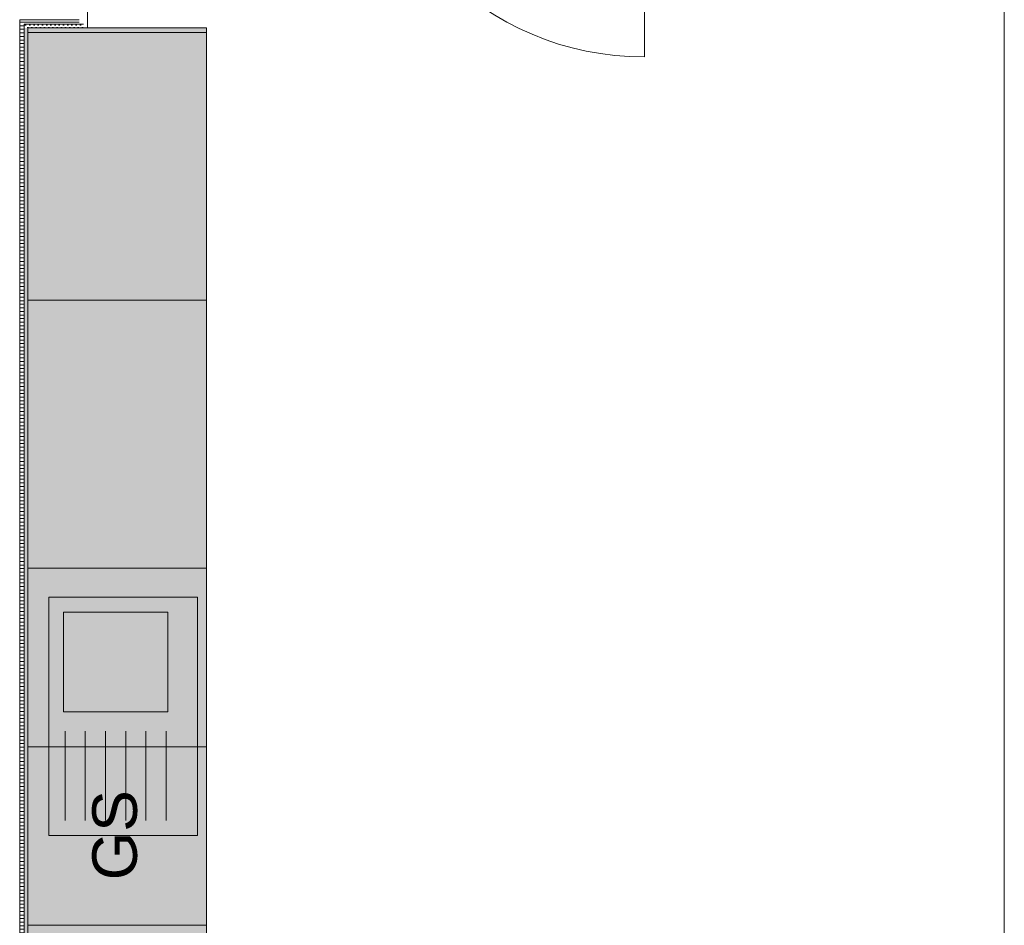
# Model space of a CAD drawing. Header units: metres. Extents: x -3.5 to 65.3, y -10.9 to 16.7.
# Tile 197 of 213: x 47.5 to 50.9, y 1.9 to 4.9. Entities that reach past the tile are written whole.
import ezdxf

# ---------------------------------------------------------------- set-up
doc = ezdxf.new("R2010")
doc.units = ezdxf.units.M
doc.header["$MEASUREMENT"] = 0
for name, color, linetype in [('605 - Struktur.Wand Innen', 7, 'Continuous'), ('650 - Abdeckung.Fußboden Aufbau', 7, 'Continuous'), ('703 - Einrichtung.Möbel Küche', 7, 'Continuous'), ('Neubau_606 - Struktur.Wand Innen Ausbau', 7, 'Continuous')]:
    doc.layers.add(name, color=color, linetype=linetype)
doc.styles.add('ERSTELLTER_STIL_1', font='txt')
pattern_1 = [(0, (0, 0), (0, 0.0120000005), [])]
pattern_2 = [(45, (0, 0), (-0.0070710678, 0.0070710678), [0, -0.01])]

msp = doc.modelspace()

# ---------------------------------------------------------------- hatches: boundary and pattern name
at = {"layer": '703 - Einrichtung.Möbel Küche', "linetype": 'Continuous', "lineweight": 0, "true_color": 0xffffff}
for points in [[(48.1675, 0.4825), (48.1675, 4.9125), (47.5675, 4.9125), (47.5675, 0.4825)], [(47.6375, 2.9996), (47.6375, 2.1996), (48.1375, 2.1996), (48.1375, 2.9996)], [(47.5675, 2.4975), (47.5675, 1.8975), (48.1675, 1.8975), (48.1675, 2.4975)]]:
    msp.add_hatch(color=7, dxfattribs=at).paths.add_polyline_path(points)
at = {"layer": 'Neubau_606 - Struktur.Wand Innen Ausbau', "linetype": 'Continuous', "lineweight": 0, "true_color": 0x000000}
h = msp.add_hatch(dxfattribs=at)
h.set_pattern_fill('Holz__Sperrholz_1_0001', color=18, style=0, pattern_type=2)
h.set_pattern_definition(pattern_1)
h.paths.add_polyline_path([(47.555, 4.94), (47.54, 4.94), (47.54, 4.9292), (47.5469, 4.925), (47.555, 4.925)])
h = msp.add_hatch(dxfattribs=at)
h.set_pattern_fill('Holz__Sperrholz_1_0001', color=18, style=0, pattern_type=2)
h.set_pattern_definition(pattern_1)
h.paths.add_polyline_path([(47.74, 4.94), (47.555, 4.94), (47.555, 4.925), (47.74, 4.925)])
h = msp.add_hatch(dxfattribs=at)
h.set_pattern_fill('Holz__Sperrholz_1_0001', color=18, style=0, pattern_type=2)
h.set_pattern_definition(pattern_1)
h.paths.add_polyline_path([(47.5469, 4.925), (47.54, 4.9292), (47.54, 4.925)])
h = msp.add_hatch(dxfattribs=at)
h.set_pattern_fill('Holz__Sperrholz_1_0001', color=18, style=0, pattern_type=2)
h.set_pattern_definition(pattern_1)
h.paths.add_polyline_path([(47.54, 4.925), (47.54, 0.71), (47.555, 0.71), (47.555, 4.9201), (47.5469, 4.925)])
h = msp.add_hatch(dxfattribs=at)
h.set_pattern_fill('Holz__Sperrholz_1_0001', color=18, style=0, pattern_type=2)
h.set_pattern_definition(pattern_1)
h.paths.add_polyline_path([(47.555, 4.925), (47.5469, 4.925), (47.555, 4.9201)])
h = msp.add_hatch(dxfattribs=at)
h.set_pattern_fill('Gips_0001', color=18, style=0, pattern_type=2)
h.set_pattern_definition(pattern_2)
h.paths.add_polyline_path([(47.555, 4.925), (47.555, 4.9201), (47.5675, 4.9125), (47.5675, 4.925)])
h = msp.add_hatch(dxfattribs=at)
h.set_pattern_fill('Gips_0001', color=18, style=0, pattern_type=2)
h.set_pattern_definition(pattern_2)
h.paths.add_polyline_path([(47.555, 4.9201), (47.555, 4.9125), (47.5675, 4.9125)])
h = msp.add_hatch(dxfattribs=at)
h.set_pattern_fill('Gips_0001', color=18, style=0, pattern_type=2)
h.set_pattern_definition(pattern_2)
h.paths.add_polyline_path([(47.555, 4.9125), (47.555, 0.71), (47.5675, 0.71), (47.5675, 4.9125)])
h = msp.add_hatch(dxfattribs=at)
h.set_pattern_fill('Gips_0001', color=18, style=0, pattern_type=2)
h.set_pattern_definition(pattern_2)
h.paths.add_polyline_path([(47.755, 4.925), (47.5675, 4.925), (47.5675, 4.9125), (47.755, 4.9125)])

# ---------------------------------------------------------------- linework, layer by layer
at = {"layer": '605 - Struktur.Wand Innen', "color": 1, "linetype": 'Continuous', "lineweight": 13}
msp.add_line((49.64, 5.785), (49.64, 4.815), dxfattribs=at)
at = {"layer": '605 - Struktur.Wand Innen', "color": 1, "linetype": 'Continuous', "lineweight": 9}
msp.add_arc((49.64, 5.785), 0.97, 180, 270, dxfattribs=at)
at = {"layer": '650 - Abdeckung.Fußboden Aufbau', "color": 7, "linetype": 'Continuous', "lineweight": 13, "flags": 128}
msp.add_lwpolyline([(47.7675, 5.805), (47.7675, 4.9125), (47.5675, 4.9125), (47.5675, 0.255), (50.77, 0.255), (50.77, 0.71), (50.85, 0.71), (50.85, 5.805), (49.66, 5.805)], dxfattribs=at)
at = {"layer": '703 - Einrichtung.Möbel Küche', "color": 7, "linetype": 'Continuous', "lineweight": 5}
for p, q in [((47.5675, 4.8975), (48.1675, 4.8975)), ((47.5675, 3.9975), (48.1675, 3.9975)), ((47.5675, 3.0975), (48.1675, 3.0975)), ((47.5675, 2.4975), (48.1675, 2.4975))]:
    msp.add_line(p, q, dxfattribs=at)
at = {"layer": '703 - Einrichtung.Möbel Küche', "color": 7, "linetype": 'Continuous', "lineweight": 9}
for p, q in [((47.6875, 2.9496), (47.6875, 2.6146)), ((48.0375, 2.9496), (47.6875, 2.9496)), ((48.0375, 2.6146), (48.0375, 2.9496)), ((47.6875, 2.6146), (48.0375, 2.6146)), ((47.6925, 2.5496), (47.6925, 2.2496)), ((47.7605, 2.5496), (47.7605, 2.2496)), ((47.8285, 2.5496), (47.8285, 2.2496)), ((47.8965, 2.5496), (47.8965, 2.2496)), ((47.9645, 2.5496), (47.9645, 2.2496)), ((48.0325, 2.5496), (48.0325, 2.2496))]:
    msp.add_line(p, q, dxfattribs=at)
at = {"layer": '703 - Einrichtung.Möbel Küche', "color": 7, "linetype": 'Continuous', "lineweight": 9, "flags": 128}
for points in [[(48.1675, 0.4825), (48.1675, 4.9125), (47.5675, 4.9125), (47.5675, 0.4825)], [(47.6375, 2.9996), (47.6375, 2.1996), (48.1375, 2.1996), (48.1375, 2.9996)], [(47.5675, 2.4975), (47.5675, 1.8975), (48.1675, 1.8975), (48.1675, 2.4975)]]:
    msp.add_lwpolyline(points, close=True, dxfattribs=at)
at = {"layer": 'Neubau_606 - Struktur.Wand Innen Ausbau', "color": 1, "linetype": 'Continuous', "lineweight": 13}
for p, q in [((47.54, 4.94), (47.54, 4.9292)), ((47.555, 4.94), (47.54, 4.94)), ((47.555, 4.94), (47.54, 4.94)), ((47.555, 4.94), (47.69, 4.94)), ((47.69, 4.94), (47.74, 4.94)), ((47.54, 0.71), (47.54, 4.9292))]:
    msp.add_line(p, q, dxfattribs=at)
at = {"layer": 'Neubau_606 - Struktur.Wand Innen Ausbau', "color": 1, "linetype": 'Continuous', "lineweight": 9}
for p, q in [((47.555, 4.925), (47.555, 4.9201)), ((47.5675, 4.925), (47.555, 4.925)), ((47.5675, 4.925), (47.555, 4.925)), ((47.555, 0.71), (47.555, 4.9201)), ((47.5675, 4.925), (47.74, 4.925)), ((47.74, 4.925), (47.755, 4.925))]:
    msp.add_line(p, q, dxfattribs=at)
at = {"layer": 'Neubau_606 - Struktur.Wand Innen Ausbau', "color": 1, "linetype": 'Continuous', "lineweight": 13, "flags": 128}
for points in [[(47.5675, 0.71), (47.5675, 4.9125)], [(47.5675, 4.9125), (47.755, 4.9125)]]:
    msp.add_lwpolyline(points, dxfattribs=at)

# ---------------------------------------------------------------- texts
at = {"layer": '703 - Einrichtung.Möbel Küche', "color": 7, "lineweight": 9, "insert": (47.8602, 2.0487), "char_height": 0.15, "attachment_point": 4, "rotation": 90, "style": 'ERSTELLTER_STIL_1'}
msp.add_mtext('\\A1;{\\pql;\\fArial|b0|i0|c0|p38;GS}', dxfattribs=at)

doc.saveas('drawing.dxf')
